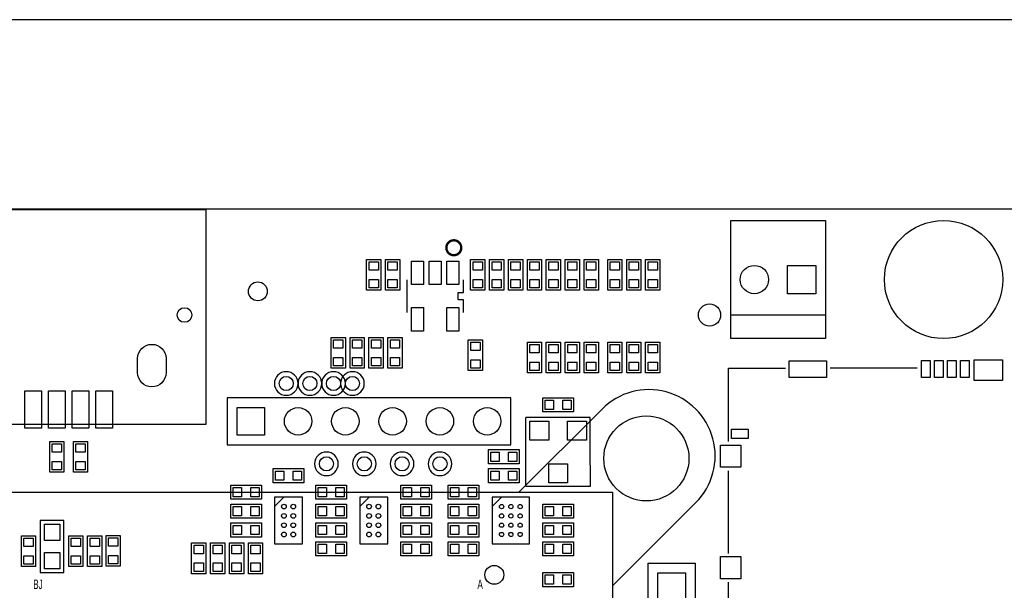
# Model space of a CAD drawing. Extents: x -150 to 8050, y -400 to 3300.
# Tile 6 of 7: x 1796 to 3878, y 2092 to 3300. Entities that reach past the tile are written whole.
import ezdxf
from ezdxf.enums import TextEntityAlignment as Align

# ---------------------------------------------------------------- set-up
doc = ezdxf.new("R2010")
doc.units = 0
for name, color, linetype in [('BG_OUTLINE', 3, 'CONTINUOUS'), ('PG_SILKSCREEN_TOP', 254, 'CONTINUOUS'), ('PIN_TOP', 3, 'CONTINUOUS')]:
    doc.layers.add(name, color=color, linetype=linetype)

msp = doc.modelspace()

# ---------------------------------------------------------------- linework, layer by layer
at = {"layer": 'BG_OUTLINE'}
for points in [[(8050, 3300), (0, 3300)], [(0, 0), (0, 2900), (3900, 2900), (3900, 0), (0, 0), (0, -400), (8050, -400), (8050, 0)]]:
    msp.add_lwpolyline(points, dxfattribs=at)
at = {"layer": 'PG_SILKSCREEN_TOP'}
for points in [[(2189.9606, 2443.5039), (1499.4094, 2443.5039), (1499.4094, 2898.622), (2189.9606, 2898.622), (2189.9606, 2443.5039)], [(2560, 2727.5), (2530, 2727.5), (2530, 2792.5), (2560, 2792.5), (2560, 2727.5)], [(2600, 2727.5), (2570, 2727.5), (2570, 2792.5), (2600, 2792.5), (2600, 2727.5)], [(2780, 2727.5), (2750, 2727.5), (2750, 2792.5), (2780, 2792.5), (2780, 2727.5)], [(2790, 2792.5), (2820, 2792.5), (2820, 2727.5), (2790, 2727.5), (2790, 2792.5)], [(2860, 2727.5), (2830, 2727.5), (2830, 2792.5), (2860, 2792.5), (2860, 2727.5)], [(2900, 2727.5), (2870, 2727.5), (2870, 2792.5), (2900, 2792.5), (2900, 2727.5)], [(2940, 2727.5), (2910, 2727.5), (2910, 2792.5), (2940, 2792.5), (2940, 2727.5)], [(2950, 2792.5), (2980, 2792.5), (2980, 2727.5), (2950, 2727.5), (2950, 2792.5)], [(3020, 2727.5), (2990, 2727.5), (2990, 2792.5), (3020, 2792.5), (3020, 2727.5)], [(3040, 2792.5), (3070, 2792.5), (3070, 2727.5), (3040, 2727.5), (3040, 2792.5)], [(3080, 2792.5), (3110, 2792.5), (3110, 2727.5), (3080, 2727.5), (3080, 2792.5)], [(3120, 2792.5), (3150, 2792.5), (3150, 2727.5), (3120, 2727.5), (3120, 2792.5)], [(2614.96, 2749.45), (2614.96, 2680.55)], [(2735.04, 2722.87), (2735.04, 2749.45)], [(2735.04, 2707.13), (2723.23, 2707.13), (2723.23, 2722.87), (2735.04, 2722.87)], [(2735.04, 2680.55), (2735.04, 2707.13)], [(2455, 2627.5), (2485, 2627.5), (2485, 2562.5), (2455, 2562.5), (2455, 2627.5)], [(2495, 2627.5), (2525, 2627.5), (2525, 2562.5), (2495, 2562.5), (2495, 2627.5)], [(2565, 2562.5), (2535, 2562.5), (2535, 2627.5), (2565, 2627.5), (2565, 2562.5)], [(2605, 2562.5), (2575, 2562.5), (2575, 2627.5), (2605, 2627.5), (2605, 2562.5)], [(2775, 2557.5), (2745, 2557.5), (2745, 2622.5), (2775, 2622.5), (2775, 2557.5)], [(2900, 2552.5), (2870, 2552.5), (2870, 2617.5), (2900, 2617.5), (2900, 2552.5)], [(2940, 2552.5), (2910, 2552.5), (2910, 2617.5), (2940, 2617.5), (2940, 2552.5)], [(2980, 2552.5), (2950, 2552.5), (2950, 2617.5), (2980, 2617.5), (2980, 2552.5)], [(3020, 2552.5), (2990, 2552.5), (2990, 2617.5), (3020, 2617.5), (3020, 2552.5)], [(3070, 2552.5), (3040, 2552.5), (3040, 2617.5), (3070, 2617.5), (3070, 2552.5)], [(3110, 2552.5), (3080, 2552.5), (3080, 2617.5), (3110, 2617.5), (3110, 2552.5)], [(3150, 2552.5), (3120, 2552.5), (3120, 2617.5), (3150, 2617.5), (3150, 2552.5)], [(3294.91, 2407.5), (3294.91, 2562.5), (3415.41, 2562.5)], [(3694.46, 2562.5), (3509.91, 2562.5)], [(2235, 2500), (2235, 2400), (2835, 2400), (2835, 2500), (2235, 2500)], [(2967.5, 2500), (2967.5, 2470), (2902.5, 2470), (2902.5, 2500), (2967.5, 2500)], [(3027.9664, 2475.9563), (2851.8968, 2299.8867)], [(3003, 2357.01), (3003, 2458), (2867, 2458)], [(3003, 2357), (3003, 2312), (2867, 2312), (2867, 2458)], [(1860, 2407.5), (1890, 2407.5), (1890, 2342.5), (1860, 2342.5), (1860, 2407.5)], [(1910, 2407.5), (1940, 2407.5), (1940, 2342.5), (1910, 2342.5), (1910, 2407.5)], [(2852.5, 2390), (2852.5, 2360), (2787.5, 2360), (2787.5, 2390), (2852.5, 2390)], [(2332.5, 2320), (2332.5, 2350), (2397.5, 2350), (2397.5, 2320), (2332.5, 2320)], [(2852.5, 2350), (2852.5, 2320), (2787.5, 2320), (2787.5, 2350), (2852.5, 2350)], [(3294.91, 2170.5), (3294.91, 2345)], [(2307.5, 2315), (2307.5, 2285), (2242.5, 2285), (2242.5, 2315), (2307.5, 2315)], [(2422.5, 2285), (2422.5, 2315), (2487.5, 2315), (2487.5, 2285), (2422.5, 2285)], [(2667.5, 2315), (2667.5, 2285), (2602.5, 2285), (2602.5, 2315), (2667.5, 2315)], [(2702.5, 2285), (2702.5, 2315), (2767.5, 2315), (2767.5, 2285), (2702.5, 2285)], [(3049.9999, 800.0001), (1550.0001, 800.0001), (1550.0001, 2299.9999), (3049.9999, 2299.9999), (3049.9999, 800.0001)], [(2242.5, 2245), (2242.5, 2275), (2307.5, 2275), (2307.5, 2245), (2242.5, 2245)], [(2335.4724, 2269.5276), (2355.1575, 2289.2126)], [(2422.5, 2245), (2422.5, 2275), (2487.5, 2275), (2487.5, 2245), (2422.5, 2245)], [(2515.4724, 2269.5276), (2535.1575, 2289.2126)], [(2602.5, 2245), (2602.5, 2275), (2667.5, 2275), (2667.5, 2245), (2602.5, 2245)], [(2702.5, 2245), (2702.5, 2275), (2767.5, 2275), (2767.5, 2245), (2702.5, 2245)], [(2795.6299, 2269.5276), (2815.315, 2289.2126)], [(2902.5, 2245), (2902.5, 2275), (2967.5, 2275), (2967.5, 2245), (2902.5, 2245)], [(3225.9563, 2277.9664), (3049.8867, 2101.8968)], [(1840, 2240), (1840, 2130), (1890, 2130), (1890, 2240), (1840, 2240)], [(2242.5, 2205), (2242.5, 2235), (2307.5, 2235), (2307.5, 2205), (2242.5, 2205)], [(2422.5, 2205), (2422.5, 2235), (2487.5, 2235), (2487.5, 2205), (2422.5, 2205)], [(2602.5, 2205), (2602.5, 2235), (2667.5, 2235), (2667.5, 2205), (2602.5, 2205)], [(2767.5, 2235), (2767.5, 2205), (2702.5, 2205), (2702.5, 2235), (2767.5, 2235)], [(2967.5, 2235), (2967.5, 2205), (2902.5, 2205), (2902.5, 2235), (2967.5, 2235)], [(1800, 2207.5), (1830, 2207.5), (1830, 2142.5), (1800, 2142.5), (1800, 2207.5)], [(1930, 2142.5), (1900, 2142.5), (1900, 2207.5), (1930, 2207.5), (1930, 2142.5)], [(1970, 2142.5), (1940, 2142.5), (1940, 2207.5), (1970, 2207.5), (1970, 2142.5)], [(2009, 2143.5), (1979, 2143.5), (1979, 2208.5), (2009, 2208.5), (2009, 2143.5)], [(2160, 2192.5), (2190, 2192.5), (2190, 2127.5), (2160, 2127.5), (2160, 2192.5)], [(2200, 2192.5), (2230, 2192.5), (2230, 2127.5), (2200, 2127.5), (2200, 2192.5)], [(2270, 2127.5), (2240, 2127.5), (2240, 2192.5), (2270, 2192.5), (2270, 2127.5)], [(2310, 2127.5), (2280, 2127.5), (2280, 2192.5), (2310, 2192.5), (2310, 2127.5)], [(2487.5, 2195), (2487.5, 2165), (2422.5, 2165), (2422.5, 2195), (2487.5, 2195)], [(2602.5, 2165), (2602.5, 2195), (2667.5, 2195), (2667.5, 2165), (2602.5, 2165)], [(2702.5, 2165), (2702.5, 2195), (2767.5, 2195), (2767.5, 2165), (2702.5, 2165)], [(2902.5, 2165), (2902.5, 2195), (2967.5, 2195), (2967.5, 2165), (2902.5, 2165)], [(2902.5, 2100), (2902.5, 2130), (2967.5, 2130), (2967.5, 2100), (2902.5, 2100)], [(3366.91, 1987.5), (3294.91, 1987.5), (3294.91, 2109.5)]]:
    msp.add_lwpolyline(points, dxfattribs=at)
for points in [[(3300, 2625), (3300, 2875), (3500, 2875), (3500, 2625)], [(3300, 2625), (3300, 2675), (3500, 2675), (3500, 2625)], [(2335.4724, 2190.7874), (2394.5276, 2190.7874), (2394.5276, 2289.2126), (2335.4724, 2289.2126)], [(2515.4724, 2190.7874), (2574.5276, 2190.7874), (2574.5276, 2289.2126), (2515.4724, 2289.2126)], [(2874.3701, 2289.2126), (2795.6299, 2289.2126), (2795.6299, 2210.4724), (2795.6299, 2190.7874), (2874.3701, 2190.7874)], [(3125, 1950), (3125, 2150), (3225, 2150), (3225, 1950)]]:
    msp.add_lwpolyline(points, close=True, dxfattribs=at)
at = {"layer": 'PG_SILKSCREEN_TOP', "const_width": 5}
msp.add_lwpolyline([(2730.12, 2817.36, 1), (2698.62, 2817.36, 1), (2730.12, 2817.36)], format="xyb", dxfattribs=at)
at = {"layer": 'PG_SILKSCREEN_TOP'}
for points in [[(2385, 2530, 1), (2335, 2530, 1), (2385, 2530)], [(2435, 2530, 1), (2385, 2530, 1), (2435, 2530)], [(2485, 2530, 1), (2435, 2530, 1), (2485, 2530)], [(2525, 2530, 1), (2475, 2530, 1), (2525, 2530)], [(3225.9988, 2277.924, 1), (3027.924, 2475.9988)], [(3028.2351, 2476.3099, 0.000785), (3027.924, 2475.9988)], [(2470, 2360, 1), (2420, 2360, 1), (2470, 2360)], [(2550, 2360, 1), (2500, 2360, 1), (2550, 2360)], [(2630, 2360, 1), (2580, 2360, 1), (2630, 2360)], [(2710, 2360, 1), (2660, 2360, 1), (2710, 2360)]]:
    msp.add_lwpolyline(points, format="xyb", dxfattribs=at)
at = {"layer": 'PIN_TOP'}
for points in [[(2535.155, 2769.84), (2535.155, 2787.56), (2554.845, 2787.56), (2554.845, 2769.84)], [(2575.155, 2769.84), (2575.155, 2787.56), (2594.845, 2787.56), (2594.845, 2769.84)], [(2650.1, 2789.21), (2650.1, 2739.21), (2625.1, 2739.21), (2625.1, 2789.21)], [(2687.5, 2789.21), (2687.5, 2739.21), (2662.5, 2739.21), (2662.5, 2789.21)], [(2724.9, 2789.21), (2724.9, 2739.21), (2699.9, 2739.21), (2699.9, 2789.21)], [(2755.155, 2769.84), (2755.155, 2787.56), (2774.845, 2787.56), (2774.845, 2769.84)], [(2795.155, 2769.84), (2795.155, 2787.56), (2814.845, 2787.56), (2814.845, 2769.84)], [(2835.155, 2769.84), (2835.155, 2787.56), (2854.845, 2787.56), (2854.845, 2769.84)], [(2875.155, 2769.84), (2875.155, 2787.56), (2894.845, 2787.56), (2894.845, 2769.84)], [(2915.155, 2769.84), (2915.155, 2787.56), (2934.845, 2787.56), (2934.845, 2769.84)], [(2955.155, 2769.84), (2955.155, 2787.56), (2974.845, 2787.56), (2974.845, 2769.84)], [(2995.155, 2769.84), (2995.155, 2787.56), (3014.845, 2787.56), (3014.845, 2769.84)], [(3045.155, 2769.84), (3045.155, 2787.56), (3064.845, 2787.56), (3064.845, 2769.84)], [(3085.155, 2769.84), (3085.155, 2787.56), (3104.845, 2787.56), (3104.845, 2769.84)], [(3125.155, 2769.84), (3125.155, 2787.56), (3144.845, 2787.56), (3144.845, 2769.84)], [(3420, 2720), (3420, 2780), (3480, 2780), (3480, 2720)], [(2554.845, 2750.16), (2554.845, 2732.44), (2535.155, 2732.44), (2535.155, 2750.16)], [(2594.845, 2750.16), (2594.845, 2732.44), (2575.155, 2732.44), (2575.155, 2750.16)], [(2774.845, 2750.16), (2774.845, 2732.44), (2755.155, 2732.44), (2755.155, 2750.16)], [(2814.845, 2750.16), (2814.845, 2732.44), (2795.155, 2732.44), (2795.155, 2750.16)], [(2854.845, 2750.16), (2854.845, 2732.44), (2835.155, 2732.44), (2835.155, 2750.16)], [(2894.845, 2750.16), (2894.845, 2732.44), (2875.155, 2732.44), (2875.155, 2750.16)], [(2934.845, 2750.16), (2934.845, 2732.44), (2915.155, 2732.44), (2915.155, 2750.16)], [(2974.845, 2750.16), (2974.845, 2732.44), (2955.155, 2732.44), (2955.155, 2750.16)], [(3014.845, 2750.16), (3014.845, 2732.44), (2995.155, 2732.44), (2995.155, 2750.16)], [(3064.845, 2750.16), (3064.845, 2732.44), (3045.155, 2732.44), (3045.155, 2750.16)], [(3104.845, 2750.16), (3104.845, 2732.44), (3085.155, 2732.44), (3085.155, 2750.16)], [(3144.845, 2750.16), (3144.845, 2732.44), (3125.155, 2732.44), (3125.155, 2750.16)], [(2650.1, 2690.79), (2650.1, 2640.79), (2625.1, 2640.79), (2625.1, 2690.79)], [(2724.9, 2690.79), (2724.9, 2640.79), (2699.9, 2640.79), (2699.9, 2690.79)], [(2460.155, 2604.84), (2460.155, 2622.56), (2479.845, 2622.56), (2479.845, 2604.84)], [(2500.155, 2604.84), (2500.155, 2622.56), (2519.845, 2622.56), (2519.845, 2604.84)], [(2540.155, 2604.84), (2540.155, 2622.56), (2559.845, 2622.56), (2559.845, 2604.84)], [(2580.155, 2604.84), (2580.155, 2622.56), (2599.845, 2622.56), (2599.845, 2604.84)], [(2750.155, 2599.84), (2750.155, 2617.56), (2769.845, 2617.56), (2769.845, 2599.84)], [(2875.155, 2594.84), (2875.155, 2612.56), (2894.845, 2612.56), (2894.845, 2594.84)], [(2915.155, 2594.84), (2915.155, 2612.56), (2934.845, 2612.56), (2934.845, 2594.84)], [(2955.155, 2594.84), (2955.155, 2612.56), (2974.845, 2612.56), (2974.845, 2594.84)], [(2995.155, 2594.84), (2995.155, 2612.56), (3014.845, 2612.56), (3014.845, 2594.84)], [(3045.155, 2594.84), (3045.155, 2612.56), (3064.845, 2612.56), (3064.845, 2594.84)], [(3085.155, 2594.84), (3085.155, 2612.56), (3104.845, 2612.56), (3104.845, 2594.84)], [(3125.155, 2594.84), (3125.155, 2612.56), (3144.845, 2612.56), (3144.845, 2594.84)], [(2479.845, 2585.16), (2479.845, 2567.44), (2460.155, 2567.44), (2460.155, 2585.16)], [(2519.845, 2585.16), (2519.845, 2567.44), (2500.155, 2567.44), (2500.155, 2585.16)], [(2559.845, 2585.16), (2559.845, 2567.44), (2540.155, 2567.44), (2540.155, 2585.16)], [(2599.845, 2585.16), (2599.845, 2567.44), (2580.155, 2567.44), (2580.155, 2585.16)], [(2769.845, 2580.16), (2769.845, 2562.44), (2750.155, 2562.44), (2750.155, 2580.16)], [(2894.845, 2575.16), (2894.845, 2557.44), (2875.155, 2557.44), (2875.155, 2575.16)], [(2934.845, 2575.16), (2934.845, 2557.44), (2915.155, 2557.44), (2915.155, 2575.16)], [(2974.845, 2575.16), (2974.845, 2557.44), (2955.155, 2557.44), (2955.155, 2575.16)], [(3014.845, 2575.16), (3014.845, 2557.44), (2995.155, 2557.44), (2995.155, 2575.16)], [(3064.845, 2575.16), (3064.845, 2557.44), (3045.155, 2557.44), (3045.155, 2575.16)], [(3104.845, 2575.16), (3104.845, 2557.44), (3085.155, 2557.44), (3085.155, 2575.16)], [(3144.845, 2575.16), (3144.845, 2557.44), (3125.155, 2557.44), (3125.155, 2575.16)], [(3502.5, 2542.93), (3423.5, 2542.93), (3423.5, 2577.93), (3502.5, 2577.93)], [(3721.41, 2578.72), (3721.41, 2542.72), (3703.41, 2542.72), (3703.41, 2578.72)], [(3748.97, 2578.72), (3748.97, 2542.72), (3730.97, 2542.72), (3730.97, 2578.72)], [(3776.53, 2578.72), (3776.53, 2542.72), (3758.53, 2542.72), (3758.53, 2578.72)], [(3804.09, 2578.72), (3804.09, 2542.72), (3786.09, 2542.72), (3786.09, 2578.72)], [(3874.89, 2536.32), (3814.89, 2536.32), (3814.89, 2580.32), (3874.89, 2580.32)], [(1807.2835, 2435.63), (1807.2835, 2514.37), (1842.7165, 2514.37), (1842.7165, 2435.63)], [(1857.2835, 2435.63), (1857.2835, 2514.37), (1892.7165, 2514.37), (1892.7165, 2435.63)], [(1907.2835, 2435.63), (1907.2835, 2514.37), (1942.7165, 2514.37), (1942.7165, 2435.63)], [(1957.2835, 2435.63), (1957.2835, 2514.37), (1992.7165, 2514.37), (1992.7165, 2435.63)], [(2314, 2421), (2256, 2421), (2256, 2479), (2314, 2479)], [(2925.16, 2475.155), (2907.44, 2475.155), (2907.44, 2494.845), (2925.16, 2494.845)], [(2944.84, 2494.845), (2962.56, 2494.845), (2962.56, 2475.155), (2944.84, 2475.155)], [(2915, 2450), (2915, 2410), (2875, 2410), (2875, 2450)], [(2995, 2450), (2995, 2410), (2955, 2410), (2955, 2450)], [(3336.63, 2413.62), (3301.63, 2413.62), (3301.63, 2433.62), (3336.63, 2433.62)], [(1865.155, 2384.84), (1865.155, 2402.56), (1884.845, 2402.56), (1884.845, 2384.84)], [(1915.155, 2384.84), (1915.155, 2402.56), (1934.845, 2402.56), (1934.845, 2384.84)], [(3321, 2399.87), (3321, 2352.87), (3278, 2352.87), (3278, 2399.87)], [(2810.16, 2365.155), (2792.44, 2365.155), (2792.44, 2384.845), (2810.16, 2384.845)], [(2829.84, 2384.845), (2847.56, 2384.845), (2847.56, 2365.155), (2829.84, 2365.155)], [(1884.845, 2365.16), (1884.845, 2347.44), (1865.155, 2347.44), (1865.155, 2365.16)], [(1934.845, 2365.16), (1934.845, 2347.44), (1915.155, 2347.44), (1915.155, 2365.16)], [(2955, 2360), (2955, 2320), (2915, 2320), (2915, 2360)], [(2355.16, 2325.155), (2337.44, 2325.155), (2337.44, 2344.845), (2355.16, 2344.845)], [(2374.84, 2344.845), (2392.56, 2344.845), (2392.56, 2325.155), (2374.84, 2325.155)], [(2810.16, 2325.155), (2792.44, 2325.155), (2792.44, 2344.845), (2810.16, 2344.845)], [(2829.84, 2344.845), (2847.56, 2344.845), (2847.56, 2325.155), (2829.84, 2325.155)], [(2265.16, 2290.155), (2247.44, 2290.155), (2247.44, 2309.845), (2265.16, 2309.845)], [(2284.84, 2309.845), (2302.56, 2309.845), (2302.56, 2290.155), (2284.84, 2290.155)], [(2445.16, 2290.155), (2427.44, 2290.155), (2427.44, 2309.845), (2445.16, 2309.845)], [(2464.84, 2309.845), (2482.56, 2309.845), (2482.56, 2290.155), (2464.84, 2290.155)], [(2625.16, 2290.155), (2607.44, 2290.155), (2607.44, 2309.845), (2625.16, 2309.845)], [(2644.84, 2309.845), (2662.56, 2309.845), (2662.56, 2290.155), (2644.84, 2290.155)], [(2725.16, 2290.155), (2707.44, 2290.155), (2707.44, 2309.845), (2725.16, 2309.845)], [(2744.84, 2309.845), (2762.56, 2309.845), (2762.56, 2290.155), (2744.84, 2290.155)], [(2265.16, 2250.155), (2247.44, 2250.155), (2247.44, 2269.845), (2265.16, 2269.845)], [(2284.84, 2269.845), (2302.56, 2269.845), (2302.56, 2250.155), (2284.84, 2250.155)], [(2445.16, 2250.155), (2427.44, 2250.155), (2427.44, 2269.845), (2445.16, 2269.845)], [(2464.84, 2269.845), (2482.56, 2269.845), (2482.56, 2250.155), (2464.84, 2250.155)], [(2625.16, 2250.155), (2607.44, 2250.155), (2607.44, 2269.845), (2625.16, 2269.845)], [(2644.84, 2269.845), (2662.56, 2269.845), (2662.56, 2250.155), (2644.84, 2250.155)], [(2725.16, 2250.155), (2707.44, 2250.155), (2707.44, 2269.845), (2725.16, 2269.845)], [(2744.84, 2269.845), (2762.56, 2269.845), (2762.56, 2250.155), (2744.84, 2250.155)], [(2925.16, 2250.155), (2907.44, 2250.155), (2907.44, 2269.845), (2925.16, 2269.845)], [(2944.84, 2269.845), (2962.56, 2269.845), (2962.56, 2250.155), (2944.84, 2250.155)], [(1849, 2232.5), (1881, 2232.5), (1881, 2197.5), (1849, 2197.5)], [(2265.16, 2210.155), (2247.44, 2210.155), (2247.44, 2229.845), (2265.16, 2229.845)], [(2284.84, 2229.845), (2302.56, 2229.845), (2302.56, 2210.155), (2284.84, 2210.155)], [(2445.16, 2210.155), (2427.44, 2210.155), (2427.44, 2229.845), (2445.16, 2229.845)], [(2464.84, 2229.845), (2482.56, 2229.845), (2482.56, 2210.155), (2464.84, 2210.155)], [(2625.16, 2210.155), (2607.44, 2210.155), (2607.44, 2229.845), (2625.16, 2229.845)], [(2644.84, 2229.845), (2662.56, 2229.845), (2662.56, 2210.155), (2644.84, 2210.155)], [(2725.16, 2210.155), (2707.44, 2210.155), (2707.44, 2229.845), (2725.16, 2229.845)], [(2744.84, 2229.845), (2762.56, 2229.845), (2762.56, 2210.155), (2744.84, 2210.155)], [(2925.16, 2210.155), (2907.44, 2210.155), (2907.44, 2229.845), (2925.16, 2229.845)], [(2944.84, 2229.845), (2962.56, 2229.845), (2962.56, 2210.155), (2944.84, 2210.155)], [(1805.155, 2184.84), (1805.155, 2202.56), (1824.845, 2202.56), (1824.845, 2184.84)], [(1905.155, 2184.84), (1905.155, 2202.56), (1924.845, 2202.56), (1924.845, 2184.84)], [(1945.155, 2184.84), (1945.155, 2202.56), (1964.845, 2202.56), (1964.845, 2184.84)], [(1984.155, 2185.84), (1984.155, 2203.56), (2003.845, 2203.56), (2003.845, 2185.84)], [(2165.155, 2169.84), (2165.155, 2187.56), (2184.845, 2187.56), (2184.845, 2169.84)], [(2205.155, 2169.84), (2205.155, 2187.56), (2224.845, 2187.56), (2224.845, 2169.84)], [(2245.155, 2169.84), (2245.155, 2187.56), (2264.845, 2187.56), (2264.845, 2169.84)], [(2285.155, 2169.84), (2285.155, 2187.56), (2304.845, 2187.56), (2304.845, 2169.84)], [(2445.16, 2170.155), (2427.44, 2170.155), (2427.44, 2189.845), (2445.16, 2189.845)], [(2464.84, 2189.845), (2482.56, 2189.845), (2482.56, 2170.155), (2464.84, 2170.155)], [(2625.16, 2170.155), (2607.44, 2170.155), (2607.44, 2189.845), (2625.16, 2189.845)], [(2644.84, 2189.845), (2662.56, 2189.845), (2662.56, 2170.155), (2644.84, 2170.155)], [(2725.16, 2170.155), (2707.44, 2170.155), (2707.44, 2189.845), (2725.16, 2189.845)], [(2744.84, 2189.845), (2762.56, 2189.845), (2762.56, 2170.155), (2744.84, 2170.155)], [(2925.16, 2170.155), (2907.44, 2170.155), (2907.44, 2189.845), (2925.16, 2189.845)], [(2944.84, 2189.845), (2962.56, 2189.845), (2962.56, 2170.155), (2944.84, 2170.155)], [(1849, 2172.5), (1881, 2172.5), (1881, 2137.5), (1849, 2137.5)], [(2003.845, 2166.16), (2003.845, 2148.44), (1984.155, 2148.44), (1984.155, 2166.16)], [(1824.845, 2165.16), (1824.845, 2147.44), (1805.155, 2147.44), (1805.155, 2165.16)], [(1924.845, 2165.16), (1924.845, 2147.44), (1905.155, 2147.44), (1905.155, 2165.16)], [(1964.845, 2165.16), (1964.845, 2147.44), (1945.155, 2147.44), (1945.155, 2165.16)], [(2184.845, 2150.16), (2184.845, 2132.44), (2165.155, 2132.44), (2165.155, 2150.16)], [(2224.845, 2150.16), (2224.845, 2132.44), (2205.155, 2132.44), (2205.155, 2150.16)], [(2264.845, 2150.16), (2264.845, 2132.44), (2245.155, 2132.44), (2245.155, 2150.16)], [(2304.845, 2150.16), (2304.845, 2132.44), (2285.155, 2132.44), (2285.155, 2150.16)], [(3321, 2163.66), (3321, 2116.66), (3278, 2116.66), (3278, 2163.66)], [(2925.16, 2105.155), (2907.44, 2105.155), (2907.44, 2124.845), (2925.16, 2124.845)], [(2944.84, 2124.845), (2962.56, 2124.845), (2962.56, 2105.155), (2944.84, 2105.155)], [(3146, 2071), (3146, 2129), (3204, 2129), (3204, 2071)]]:
    msp.add_lwpolyline(points, close=True, dxfattribs=at)
msp.add_lwpolyline([(2045.7874, 2552.9134), (2045.7874, 2582.9134, -1), (2105.7874, 2582.9134), (2105.7874, 2552.9134, -1)], format="xyb", close=True, dxfattribs=at)
for centre, radius in [((3750, 2750), 125), ((3350, 2750), 30), ((2300, 2725), 20), ((2144.8819, 2675), 15.5), ((3255.1181, 2675), 23.5), ((2360, 2530), 15), ((2410, 2530), 15), ((2460, 2530), 15), ((2500, 2530), 15), ((2385, 2450), 29), ((2485, 2450), 29), ((2585, 2450), 29), ((2685, 2450), 29), ((2785, 2450), 29), ((3121.5, 2371.5), 90), ((2445, 2360), 15), ((2525, 2360), 15), ((2605, 2360), 15), ((2685, 2360), 15), ((2355.1575, 2269.5276), 5), ((2374.8425, 2269.5276), 5), ((2535.1575, 2269.5276), 5), ((2554.8425, 2269.5276), 5), ((2815.315, 2269.5276), 4.5), ((2835, 2269.5276), 4.5), ((2854.685, 2269.5276), 4.5), ((2355.1575, 2249.8425), 5), ((2374.8425, 2249.8425), 5), ((2535.1575, 2249.8425), 5), ((2554.8425, 2249.8425), 5), ((2815.315, 2249.8425), 4.5), ((2835, 2249.8425), 4.5), ((2854.685, 2249.8425), 4.5), ((2355.1575, 2230.1575), 5), ((2374.8425, 2230.1575), 5), ((2535.1575, 2230.1575), 5), ((2554.8425, 2230.1575), 5), ((2815.315, 2230.1575), 4.5), ((2835, 2230.1575), 4.5), ((2854.685, 2230.1575), 4.5), ((2355.1575, 2210.4724), 5), ((2374.8425, 2210.4724), 5), ((2535.1575, 2210.4724), 5), ((2554.8425, 2210.4724), 5), ((2815.315, 2210.4724), 4.5), ((2835, 2210.4724), 4.5), ((2854.685, 2210.4724), 4.5), ((2800, 2125), 20)]:
    msp.add_circle(centre, radius, dxfattribs=at)

# ---------------------------------------------------------------- texts
at = {"layer": 'PG_SILKSCREEN_TOP', "width": 0.65}
for s, p in [('BJ', (1835, 2095)), ('A', (2770, 2095))]:
    msp.add_text(s, height=20, dxfattribs=at).set_placement(p, align=Align.CENTER)

doc.saveas('drawing.dxf')
